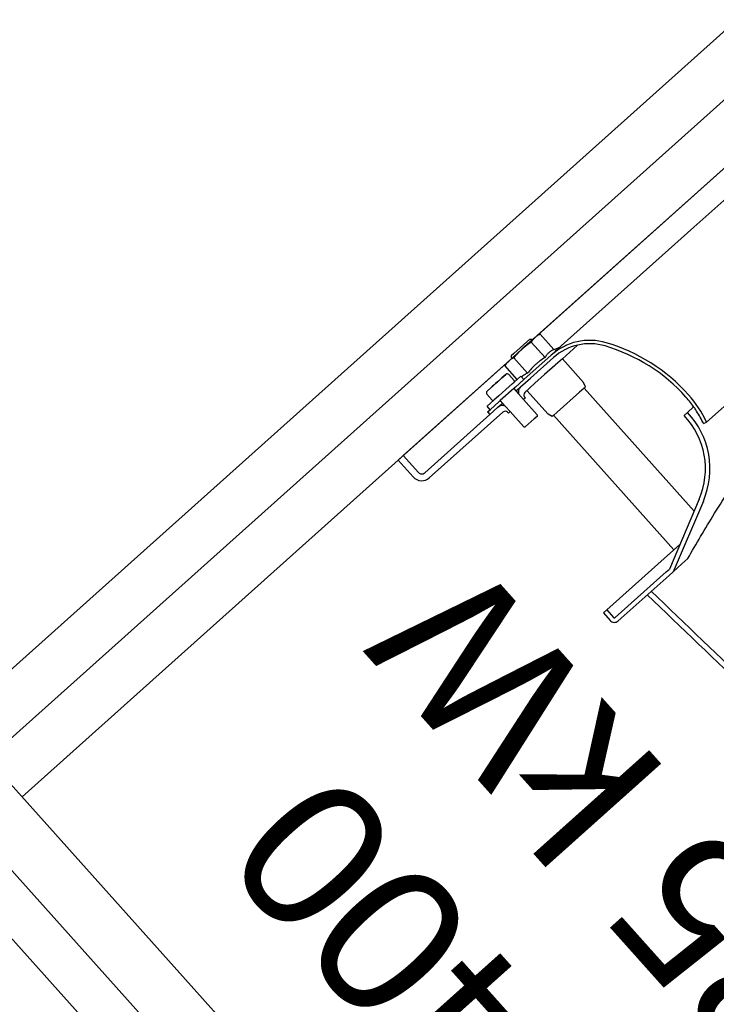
# Model space of a CAD drawing. Header units: millimetres. Extents: x -5775 to 72913, y -36825 to 83180.
# Tile 15 of 48: x 63823 to 64130, y 43064 to 43498. Entities that reach past the tile are written whole.
import ezdxf
from ezdxf.enums import TextEntityAlignment as Align

# ---------------------------------------------------------------- set-up
doc = ezdxf.new("R2010")
doc.units = ezdxf.units.MM
doc.header["$LTSCALE"] = 0.3
doc.layers.add('RLT 2', color=253, linetype='Continuous')
doc.styles.add('Arial', font='arial.ttf', dxfattribs={"width": 0.95, "height": 1.8})

# ---------------------------------------------------------------- blocks, each defined once
blk = doc.blocks.new('RLT2')
at = {"layer": 'RLT 2', "ltscale": 10}
for p, q in [((104523.39, -109422.98), (103819.17, -110053.14)), ((104538.39, -109439.75), (103834.18, -110069.91)), ((104553.4, -109456.52), (103849.18, -110086.68))]:
    blk.add_line(p, q, dxfattribs=at)
at = {"layer": 'RLT 2'}
for p, q in [((104076.26, -109883.48), (104326.32, -109659.72)), ((104273.5, -109721.07), (104145.36, -109835.73)), ((104084.12, -109890.53), (104145.36, -109835.73)), ((104202.18, -109875.74), (104150.92, -109921.6)), ((104072.99, -109885.07), (104065.99, -109891.33)), ((104075.36, -109884.28), (104069.55, -109889.48)), ((104072.99, -109885.07), (104073.69, -109885.1)), ((104074.03, -109885.48), (104073.69, -109885.1)), ((104076.26, -109883.48), (104075.36, -109884.28)), ((104076.26, -109883.48), (104077.55, -109882.83)), ((104083.65, -109889.64), (104077.55, -109882.83)), ((104063.75, -109894.68), (104069.55, -109889.48)), ((104079.77, -109893.11), (104073.67, -109886.29)), ((104083.65, -109889.64), (104085.64, -109888.85)), ((104093.9, -109887.82), (104087.38, -109893.65)), ((104064.79, -109892.4), (104064.75, -109893.11)), ((104065.08, -109893.48), (104064.75, -109893.11)), ((104065.99, -109891.33), (104064.79, -109892.4)), ((104072.03, -109900.04), (104065.93, -109893.22)), ((104070.43, -109902.79), (104082.43, -109892.04)), ((104073.29, -109902.24), (104083.43, -109893.16)), ((104087.38, -109893.65), (104084.4, -109896.32)), ((104096.72, -109904.09), (104087.38, -109893.65)), ((104017.22, -109936.31), (104062.85, -109895.48)), ((104062.85, -109895.48), (104062.06, -109896.69)), ((104067.48, -109902.74), (104062.06, -109896.69)), ((104062.85, -109895.48), (104063.75, -109894.68)), ((104084.03, -109896.65), (104079.56, -109900.66)), ((104084.4, -109896.32), (104084.03, -109896.65)), ((104060.15, -109902.59), (104059.31, -109903.34)), ((104059.31, -109903.34), (104060.12, -109902.62)), ((104060.12, -109902.62), (104060.15, -109902.59)), ((104060.18, -109902.56), (104060.15, -109902.59)), ((104060.15, -109902.59), (104060.18, -109902.56)), ((104060.36, -109902.4), (104060.18, -109902.56)), ((104060.18, -109902.56), (104060.36, -109902.4)), ((104060.61, -109902.18), (104060.36, -109902.4)), ((104060.36, -109902.4), (104060.61, -109902.18)), ((104060.68, -109902.11), (104060.61, -109902.18)), ((104060.61, -109902.18), (104060.68, -109902.11)), ((104060.68, -109902.11), (104062.41, -109900.57)), ((104062.4, -109900.58), (104060.68, -109902.11)), ((104062.4, -109900.58), (104062.4, -109900.58)), ((104063.82, -109900.65), (104066.15, -109903.26)), ((104066.11, -109903.96), (104069.09, -109901.3)), ((104066.7, -109906.12), (104070.43, -109902.79)), ((104068.97, -109906.1), (104073.29, -109902.24)), ((104068.97, -109906.1), (104073.29, -109902.24)), ((104070.43, -109902.79), (104069.09, -109901.3)), ((104079.56, -109900.66), (104075.29, -109904.47)), ((104055.93, -109906.36), (104054.21, -109907.9)), ((104054.21, -109907.9), (104055.93, -109906.36)), ((104055.94, -109906.36), (104055.93, -109906.36)), ((104055.93, -109906.36), (104055.94, -109906.36)), ((104056.01, -109906.3), (104055.94, -109906.36)), ((104055.94, -109906.36), (104056.01, -109906.3)), ((104056.43, -109905.91), (104056.01, -109906.3)), ((104056.01, -109906.3), (104056.26, -109906.07)), ((104056.26, -109906.07), (104056.43, -109905.91)), ((104056.43, -109905.91), (104056.47, -109905.88)), ((104056.46, -109905.89), (104056.43, -109905.91)), ((104056.47, -109905.88), (104056.46, -109905.89)), ((104057.3, -109905.14), (104056.47, -109905.88)), ((104056.47, -109905.88), (104056.5, -109905.86)), ((104056.5, -109905.86), (104057.25, -109905.19)), ((104057.25, -109905.19), (104057.3, -109905.14)), ((104057.47, -109904.98), (104057.3, -109905.14)), ((104057.3, -109905.14), (104057.47, -109904.98)), ((104057.88, -109904.62), (104057.47, -109904.98)), ((104057.47, -109904.98), (104057.88, -109904.62)), ((104058.74, -109903.85), (104057.88, -109904.62)), ((104057.88, -109904.62), (104058.74, -109903.85)), ((104058.74, -109903.85), (104059.14, -109903.49)), ((104059.09, -109903.53), (104058.74, -109903.85)), ((104059.14, -109903.49), (104059.09, -109903.53)), ((104059.31, -109903.34), (104059.14, -109903.49)), ((104059.14, -109903.49), (104059.16, -109903.47)), ((104059.16, -109903.47), (104059.31, -109903.34)), ((104063.88, -109905.96), (104059.41, -109909.96)), ((104065.96, -109906.79), (104059.99, -109912.12)), ((104065.37, -109904.63), (104063.88, -109905.96)), ((104065.37, -109904.63), (104066.11, -109903.97)), ((104066.33, -109906.45), (104065.96, -109906.79)), ((104065.96, -109906.79), (104068.09, -109909.17)), ((104066.11, -109903.97), (104066.11, -109903.96)), ((104066.7, -109906.12), (104066.33, -109906.45)), ((104067.33, -109907.57), (104066.96, -109907.9)), ((104067.33, -109907.57), (104068.97, -109906.1)), ((104070.82, -109908.47), (104075.29, -109904.47)), ((104096.95, -109906.56), (104094.98, -109908.32)), ((104097.51, -109906.06), (104096.72, -109904.09)), ((104096.93, -109906.58), (104145.45, -109960.8)), ((104097.51, -109906.06), (104096.95, -109906.56)), ((104054.13, -109909.32), (104056.46, -109911.93)), ((104054.21, -109907.9), (104054.22, -109907.9)), ((104054.21, -109907.91), (104054.21, -109907.9)), ((104059.41, -109909.96), (104057.18, -109911.96)), ((104068.09, -109909.17), (104070.29, -109911.63)), ((104071.04, -109910.96), (104070.29, -109911.63)), ((104070.29, -109911.63), (104076.29, -109918.34)), ((104070.7, -109910.59), (104071.04, -109910.96)), ((104070.7, -109910.59), (104071.04, -109910.96)), ((104070.86, -109910.77), (104070.84, -109911.14)), ((104081.07, -109918.09), (104071.73, -109907.66)), ((104094.98, -109908.32), (104085.08, -109917.19)), ((104057.17, -109911.96), (104054.19, -109914.63)), ((104055.52, -109916.12), (104054.19, -109914.63)), ((104054.41, -109917.12), (104055.52, -109916.12)), ((104055.41, -109918.24), (104058.98, -109915.04)), ((104055.41, -109918.24), (104058.98, -109915.04)), ((104059.56, -109912.51), (104055.52, -109916.12)), ((104057.18, -109911.96), (104057.17, -109911.96)), ((104058.98, -109915.04), (104060.62, -109913.57)), ((104059.62, -109912.46), (104059.56, -109912.51)), ((104059.99, -109912.12), (104059.62, -109912.46)), ((104059.99, -109912.12), (104062.13, -109914.51)), ((104060.99, -109913.24), (104060.62, -109913.57)), ((104062.13, -109914.51), (104064.33, -109916.97)), ((104145.21, -109914.91), (104142.49, -109917.34)), ((104145.25, -109914.87), (104145.21, -109914.91)), ((104026.72, -109943.91), (104055.41, -109918.24)), ((104028.72, -109946.15), (104061.13, -109917.14)), ((104054.41, -109917.12), (104055.41, -109918.24)), ((104054.41, -109917.12), (104055.41, -109918.24)), ((104063.25, -109917.26), (104063.58, -109917.63)), ((104063.25, -109917.26), (104063.58, -109917.63)), ((104064.33, -109916.97), (104063.58, -109917.63)), ((104064.33, -109916.97), (104070.33, -109923.67)), ((104071.04, -109923.71), (104074.95, -109920.21)), ((104076.25, -109919.04), (104074.95, -109920.21)), ((104076.29, -109918.34), (104076.25, -109919.04)), ((104082.94, -109919.1), (104081.07, -109918.09)), ((104083.5, -109918.6), (104082.94, -109919.1)), ((104085.08, -109917.19), (104083.5, -109918.6)), ((104083.52, -109918.58), (104136.53, -109977.82)), ((104142.49, -109917.34), (104141.05, -109918.72)), ((104142.49, -109917.34), (104141.05, -109918.72)), ((104070.33, -109923.67), (104071.04, -109923.71)), ((104149.56, -109922.24), (104150.92, -109921.6)), ((104149.56, -109922.24), (104150.92, -109921.6)), ((104014.99, -109938.31), (104017.22, -109936.31)), ((104023.89, -109943.76), (104017.22, -109936.31)), ((104021.66, -109945.76), (104014.99, -109938.31)), ((104147.7, -109955.56), (104134.53, -109986.33)), ((104147.7, -109955.56), (104134.53, -109986.33)), ((104149.54, -109956.35), (104136.19, -109987.52)), ((104129.44, -109984.17), (104139.18, -109975.45)), ((104129.44, -109984.17), (104106.93, -110004.31)), ((104140.01, -109984.1), (104136.19, -109987.52)), ((104142.64, -109981.75), (104140.01, -109984.1)), ((104110.64, -110007.71), (104133.1, -109987.6)), ((104111.97, -110009.2), (104134.43, -109989.1)), ((104133.1, -109987.6), (104134.53, -109986.33)), ((104134.43, -109989.1), (104136.19, -109987.52)), ((104105.44, -110005.65), (104106.93, -110004.31)), ((104105.44, -110005.65), (104108.44, -110009)), ((104105.44, -110005.65), (104108.44, -110009)), ((104106.93, -110004.31), (104109.93, -110007.67))]:
    blk.add_line(p, q, dxfattribs=at)
at = {"layer": 'RLT 2', "ltscale": 10}
for points in [[(105602.29, -110591.19), (104860.81, -111254.69), (104832.57, -111253.12), (102628.68, -108790.22), (102630.25, -108761.98), (103371.73, -108098.48), (103399.97, -108100.04), (105603.86, -110562.95), (105602.29, -110591.19)], [(105553.65, -110574.33), (104849.43, -111204.48), (102678.88, -108778.84), (103383.1, -108148.68), (105553.65, -110574.33)], [(104860.81, -111254.69), (102630.25, -108761.98)], [(104831, -111281.36), (104089.52, -111944.86), (104061.28, -111943.3), (101857.39, -109480.39), (101858.96, -109452.15), (102600.44, -108788.65), (102628.68, -108790.22), (104832.57, -111253.12), (104831, -111281.36)]]:
    blk.add_lwpolyline(points, dxfattribs=at)
at = {"layer": 'RLT 2'}
for centre, radius, start, end in [((104099.44, -109911.05), 25.5, 73.5868, 131.8233), ((104099.44, -109911.05), 24, 73.5868, 131.8233), ((104099.44, -109911.05), 24, 73.5868, 131.8233), ((104085.97, -109889.68), 0.9, 83.733, 111.8234), ((104084.46, -109961.89), 77, 41.8233, 73.5868), ((104084.46, -109961.89), 77, 41.8233, 73.5868), ((104084.46, -109961.89), 78.5, 41.8233, 73.5868), ((104063.07, -109901.32), 1, 41.8233, 131.8233), ((104065.78, -109903.59), 0.5, 311.8233, 41.8233), ((104070.97, -109908.34), 3, 164.5506, 196.1277), ((104070.97, -109908.34), 3, 131.8233, 164.5506), ((104054.88, -109908.65), 1, 131.8233, 221.8233), ((104056.84, -109911.59), 0.5, 221.8233, 311.8233), ((104071.82, -109909.59), 1.5, 131.8233, 221.8233), ((104071.82, -109909.59), 1.5, 131.8233, 221.8233), ((104106.07, -109942.55), 48, 34.3596, 41.8233), ((104106.07, -109942.55), 48, 34.3619, 41.8233), ((104106.07, -109942.55), 49.5, 25.0319, 41.8233), ((104060.98, -109917.28), 3, 99.096, 131.8233), ((104060.98, -109917.28), 3, 67.5187, 99.096), ((104106.07, -109942.55), 48, 32.4932, 34.3619), ((104106.07, -109942.55), 48, 32.4954, 34.3596), ((104062.13, -109918.26), 1.5, 41.8233, 131.8233), ((104062.13, -109918.26), 1.5, 41.8233, 131.8233), ((104116.44, -109942.18), 34, 336.8232, 43.6414), ((104116.44, -109942.18), 34, 336.8232, 43.6414), ((104116.44, -109942.18), 36, 336.8232, 43.6414), ((104106.07, -109942.55), 48, 25.0319, 32.4954), ((104106.07, -109942.55), 48, 25.0319, 32.4932), ((104025.38, -109942.42), 5, 221.8233, 311.8233), ((104025.38, -109942.42), 2, 221.8233, 311.8233), ((117897.83, -95633.71), 19900.29, 226.203102, 226.564392), ((118093.45, -95459.01), 20159.41, 226.146063, 226.502394), ((104110.3, -110007.33), 2.5, 221.8233, 311.8233), ((104110.3, -110007.33), 2.5, 221.8233, 311.8233), ((104110.3, -110007.33), 0.5, 221.8233, 311.8233)]:
    blk.add_arc(centre, radius, start, end, dxfattribs=at)
for points, knots in [([(104075.36, -109884.28), (104075.2, -109884.43), (104074.89, -109884.73), (104074.3, -109885.38), (104073.92, -109885.92), (104073.67, -109886.29)], [0, 0, 0, 0, 0.24778, 0.49661, 1, 1, 1, 1]), ([(104077.55, -109882.83), (104077.15, -109883.03), (104076.58, -109883.35), (104075.86, -109883.86), (104075.52, -109884.14), (104075.36, -109884.28)], [0, 0, 0, 0, 0.50339, 0.75222, 1, 1, 1, 1]), ([(104069.55, -109889.48), (104069.23, -109889.77), (104068.59, -109890.36), (104067.37, -109891.59), (104066.5, -109892.56), (104065.93, -109893.22)], [0, 0, 0, 0, 0.250011, 0.500023, 1, 1, 1, 1]), ([(104073.67, -109886.29), (104072.96, -109886.78), (104071.9, -109887.54), (104070.54, -109888.62), (104069.88, -109889.19), (104069.55, -109889.48)], [0, 0, 0, 0, 0.499977, 0.749989, 1, 1, 1, 1]), ([(104083.65, -109889.64), (104083.44, -109889.73), (104083.02, -109889.91), (104082.43, -109890.22), (104081.88, -109890.58), (104081.54, -109890.85), (104081.37, -109891)], [0, 0, 0, 0, 0.255128, 0.506271, 0.754096, 1, 1, 1, 1]), ([(104065.93, -109893.22), (104065.54, -109893.42), (104064.96, -109893.75), (104064.24, -109894.25), (104063.91, -109894.53), (104063.75, -109894.68)], [0, 0, 0, 0, 0.50339, 0.75222, 1, 1, 1, 1]), ([(104079.77, -109893.11), (104079.03, -109893.56), (104077.94, -109894.28), (104076.55, -109895.34), (104075.56, -109896.19), (104074.61, -109897.08), (104073.4, -109898.34), (104072.56, -109899.35), (104072.03, -109900.04)], [0, 0, 0, 0, 0.24998, 0.37499, 0.5, 0.62501, 0.75002, 1, 1, 1, 1]), ([(104081.37, -109891), (104081.21, -109891.14), (104080.9, -109891.45), (104080.48, -109891.96), (104080.11, -109892.52), (104079.88, -109892.91), (104079.77, -109893.11)], [0, 0, 0, 0, 0.245904, 0.493729, 0.744872, 1, 1, 1, 1]), ([(104063.75, -109894.68), (104063.58, -109894.82), (104063.27, -109895.12), (104062.69, -109895.78), (104062.3, -109896.32), (104062.06, -109896.69)], [0, 0, 0, 0, 0.24778, 0.49661, 1, 1, 1, 1]), ([(104072.03, -109900.04), (104071.79, -109900.14), (104071.31, -109900.35), (104070.63, -109900.72), (104070, -109901.16), (104069.62, -109901.51), (104069.45, -109901.69)], [0, 0, 0, 0, 0.255425, 0.506284, 0.753729, 1, 1, 1, 1]), ([(104142.64, -109981.75), (104144.5, -109978.47), (104148.4, -109971.76), (104156.79, -109957.9), (104163.5, -109947.45), (104168.16, -109940.4)], [0, 0, 0, 0, 0.233399, 0.47865, 1, 1, 1, 1])]:
    blk.add_open_spline(points, degree=3, knots=knots, dxfattribs=at)
at = {"layer": 'RLT 2', "style": 'Arial'}
for s, p in [('1,85 kW', (104269.67, -110227.11)), ('EC 400', (104186.94, -110297.51))]:
    blk.add_text(s, height=65, rotation=131.8233, dxfattribs=at).set_placement(p)
at = {"layer": 'RLT 2', "ltscale": 10, "style": 'Arial'}
blk.add_attdef('TYP', text='', height=40, rotation=131.8233, dxfattribs=at).set_placement((102394.94, -109301.31), align=Align.MIDDLE_CENTER)

msp = doc.modelspace()

# ---------------------------------------------------------------- block references
at = {"layer": 'RLT 2'}
msp.add_blockref('RLT2', (-40025.04, 153242.16, -91039), dxfattribs=at)

doc.saveas('drawing.dxf')
